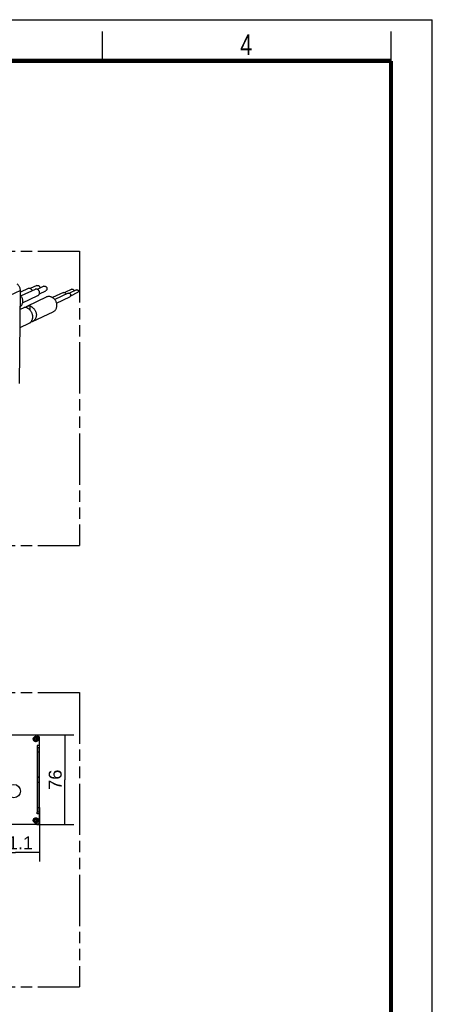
# Model space of a CAD drawing. Header units: millimetres. Extents: x 0 to 210, y 0 to 297.
# Tile 12 of 12: x 140 to 210, y 130 to 297. Entities that reach past the tile are written whole.
import ezdxf
from ezdxf.enums import TextEntityAlignment as Align

# ---------------------------------------------------------------- set-up
doc = ezdxf.new("R2010")
doc.units = ezdxf.units.MM
doc.header["$LTSCALE"] = 19.36
doc.linetypes.add('PHANTOM', pattern=[0.8, 0.45, -0.05, 0.1, -0.05, 0.1, -0.05])
doc.layers.get('0').update_dxf_attribs({"linetype": 'CONTINUOUS'})
doc.layers.add('DEFAULT_3', color=7, linetype='PHANTOM')
doc.layers.add('Z_DIM_2D', color=7, linetype='CONTINUOUS')
doc.styles.add('TEXTSTYLE_2', font='txt', dxfattribs={"width": 0.75})
doc.styles.add('TEXTSTYLE_3', font='helveticaneueltw1g-ltcn.otf')
doc.dimstyles.new('DIMSTYLE_3', dxfattribs={"dimtxt": 2.2, "dimasz": 3.5, "dimexe": 1.5, "dimexo": 0, "dimgap": 0.55, "dimtad": 1, "dimlfac": 5, "dimdsep": 46, "dimtxsty": 'TEXTSTYLE_3', "dimblk": '_FILLED', "dimblk1": '_FILLED', "dimblk2": '_FILLED', "dimcen": 0.09, "dimclrt": 5, "dimadec": 4, "dimazin": 2, "dimtp": 0.3, "dimtm": 0.3, "dimtfac": 1, "dimtofl": 0, "dimtmove": 0, "dimatfit": 3, "dimldrblk": '_FILLED', "dimfxl": 0, "dimtolj": 1, "dimarcsym": 0})
doc.dimstyles.new('DIMSTYLE_4', dxfattribs={"dimtxt": 2.2, "dimasz": 3.5, "dimexe": 1.5, "dimexo": 0, "dimgap": 0.55, "dimtad": 1, "dimdec": 4, "dimlfac": 5, "dimdsep": 46, "dimtxsty": 'TEXTSTYLE_3', "dimblk": '_FILLED', "dimblk1": '_FILLED', "dimblk2": '_FILLED', "dimcen": 0.09, "dimclrt": 5, "dimadec": 4, "dimazin": 2, "dimtp": 0.3, "dimtm": 0.3, "dimtfac": 1, "dimtdec": 4, "dimtofl": 0, "dimtmove": 0, "dimatfit": 3, "dimldrblk": '_FILLED', "dimfxl": 0, "dimtolj": 1, "dimarcsym": 0})

# ---------------------------------------------------------------- blocks, each defined once
blk = doc.blocks.new('*D4')
at = {"layer": 'Z_DIM_2D', "color": 2, "linetype": 'Continuous', "transparency": 16777216}
for p, q in [((142.86, 175.47), (149.14, 175.47)), ((147.64, 175.47), (147.64, 167.87)), ((147.64, 160.27), (147.64, 167.87)), ((142.86, 160.27), (149.14, 160.27))]:
    blk.add_line(p, q, dxfattribs=at)
at = {"layer": 'Z_DIM_2D', "color": 5, "linetype": 'Continuous', "transparency": 16777216, "style": 'TEXTSTYLE_3'}
blk.add_text('76', height=2.2, rotation=90, dxfattribs=at).set_placement((147.09, 167.87), align=Align.CENTER)
blk = doc.blocks.new('_FILLED')
at = {"color": 0, "linetype": 'ByBlock'}
blk.add_solid([(0, 0), (-1, 0.125), (-1, -0.125)], dxfattribs=at)
blk = doc.blocks.new('_NONE')
blk = doc.blocks.new('*D5')
at = {"layer": 'Z_DIM_2D', "color": 2, "linetype": 'Continuous', "transparency": 16777216}
for p, q in [((143.35, 163.17), (143.35, 153.99)), ((135.13, 161.06), (135.13, 153.99)), ((135.13, 155.49), (139.24, 155.49)), ((143.35, 155.49), (139.24, 155.49))]:
    blk.add_line(p, q, dxfattribs=at)
at = {"layer": 'Z_DIM_2D', "color": 5, "linetype": 'Continuous', "transparency": 16777216, "style": 'TEXTSTYLE_3'}
blk.add_text('41.1', height=2.2, dxfattribs=at).set_placement((139.24, 156.04), align=Align.CENTER)

msp = doc.modelspace()

# ---------------------------------------------------------------- linework, layer by layer
at = {"color": 2, "linetype": 'Continuous'}
for p, q in [((0, 297), (210, 297)), ((210, 0), (210, 297)), ((154, 290), (154, 295)), ((203, 290), (203, 295))]:
    msp.add_line(p, q, dxfattribs=at)
at = {"color": 9, "linetype": 'Continuous'}
for p, q in [((140.083207, 251.008287), (87.249159, 225.948417)), ((141.727037, 247.629256), (141.734026, 248.371792)), ((142.398333, 174.731982), (142.398333, 174.851982)), ((142.398333, 174.851982), (142.458333, 174.851982)), ((142.398333, 174.731982), (142.458333, 174.731982)), ((142.458333, 174.851982), (142.458699, 174.855788)), ((142.458333, 174.851982), (142.458333, 174.731982)), ((142.458738, 174.727984), (142.458333, 174.731982)), ((142.478333, 174.871982), (142.478333, 174.931982)), ((142.478333, 174.931982), (142.644333, 174.931982)), ((142.584333, 174.871982), (142.478333, 174.871982)), ((142.478333, 174.651982), (142.478333, 174.711982)), ((142.478333, 174.711982), (142.584333, 174.711982)), ((142.478333, 174.651982), (142.644333, 174.651982)), ((142.584333, 174.871982), (142.584333, 175.036982)), ((142.584333, 175.036982), (142.644333, 175.036982)), ((142.584333, 174.546982), (142.584333, 174.711982)), ((142.644333, 174.546982), (142.584333, 174.546982)), ((142.644333, 175.036982), (142.644699, 175.040788)), ((142.644333, 175.036982), (142.644333, 174.931982)), ((142.644333, 174.651982), (142.644333, 174.546982)), ((142.644738, 174.542984), (142.644333, 174.546982)), ((142.660335, 175.056577), (142.664333, 175.056982)), ((142.664333, 174.526982), (142.660527, 174.527348)), ((142.664333, 175.056982), (142.664333, 175.116982)), ((142.664333, 175.116982), (142.754333, 175.116982)), ((142.754333, 175.056982), (142.664333, 175.056982)), ((142.664333, 174.466982), (142.664333, 174.526982)), ((142.664333, 174.526982), (142.754333, 174.526982)), ((142.754333, 174.466982), (142.664333, 174.466982)), ((142.754333, 175.056982), (142.754333, 175.116982)), ((142.758331, 174.527387), (142.754333, 174.526982)), ((142.754333, 174.466982), (142.754333, 174.526982)), ((142.773928, 175.04098), (142.774333, 175.036982)), ((142.774333, 174.931982), (142.774333, 175.036982)), ((142.774333, 175.036982), (142.834333, 175.036982)), ((142.774333, 174.931982), (142.940333, 174.931982)), ((142.774333, 174.546982), (142.774333, 174.651982)), ((142.774333, 174.651982), (142.940333, 174.651982)), ((142.774333, 174.546982), (142.834333, 174.546982)), ((142.834333, 174.871982), (142.834333, 175.036982)), ((142.940333, 174.871982), (142.834333, 174.871982)), ((142.834333, 174.546982), (142.834333, 174.711982)), ((142.834333, 174.711982), (142.940333, 174.711982)), ((142.940333, 174.871982), (142.940333, 174.931982)), ((142.944331, 174.712387), (142.940333, 174.711982)), ((142.940333, 174.651982), (142.940333, 174.711982)), ((142.959928, 174.85598), (142.960333, 174.851982)), ((142.960333, 174.731982), (142.960333, 174.851982)), ((142.960333, 174.851982), (143.020333, 174.851982)), ((142.960333, 174.731982), (143.020333, 174.731982)), ((143.020333, 174.851982), (143.020333, 174.731982)), ((142.952242, 173.369831), (142.952242, 162.369831)), ((143.352242, 172.569831), (143.052242, 172.569831)), ((143.052242, 168.369831), (143.352242, 168.369831)), ((143.352242, 167.369831), (143.052242, 167.369831)), ((143.052242, 163.169831), (143.352242, 163.169831)), ((142.398333, 161.007681), (142.458333, 161.007681)), ((142.398333, 160.887681), (142.398333, 161.007681)), ((142.398333, 160.887681), (142.458333, 160.887681)), ((142.458333, 161.007681), (142.458699, 161.011487)), ((142.458333, 161.007681), (142.458333, 160.887681)), ((142.458738, 160.883682), (142.458333, 160.887681)), ((142.478333, 161.087681), (142.644333, 161.087681)), ((142.478333, 161.027681), (142.478333, 161.087681)), ((142.584333, 161.027681), (142.478333, 161.027681)), ((142.478333, 160.867681), (142.584333, 160.867681)), ((142.478333, 160.807681), (142.478333, 160.867681)), ((142.478333, 160.807681), (142.644333, 160.807681)), ((142.584333, 161.192681), (142.644333, 161.192681)), ((142.584333, 161.027681), (142.584333, 161.192681)), ((142.584333, 160.702681), (142.584333, 160.867681)), ((142.644333, 160.702681), (142.584333, 160.702681)), ((142.644333, 161.192681), (142.644699, 161.196487)), ((142.644333, 161.192681), (142.644333, 161.087681)), ((142.644333, 160.807681), (142.644333, 160.702681)), ((142.644738, 160.698682), (142.644333, 160.702681)), ((142.660335, 161.212276), (142.664333, 161.212681)), ((142.664333, 160.682681), (142.660527, 160.683047)), ((142.664333, 161.272681), (142.754333, 161.272681)), ((142.664333, 161.212681), (142.664333, 161.272681)), ((142.754333, 161.212681), (142.664333, 161.212681)), ((142.664333, 160.682681), (142.754333, 160.682681)), ((142.664333, 160.622681), (142.664333, 160.682681)), ((142.754333, 160.622681), (142.664333, 160.622681)), ((142.754333, 161.212681), (142.754333, 161.272681)), ((142.758331, 160.683085), (142.754333, 160.682681)), ((142.754333, 160.622681), (142.754333, 160.682681)), ((142.773928, 161.196679), (142.774333, 161.192681)), ((142.774333, 161.192681), (142.834333, 161.192681)), ((142.774333, 161.087681), (142.774333, 161.192681)), ((142.774333, 161.087681), (142.940333, 161.087681)), ((142.774333, 160.807681), (142.940333, 160.807681)), ((142.774333, 160.702681), (142.774333, 160.807681)), ((142.774333, 160.702681), (142.834333, 160.702681)), ((142.834333, 161.027681), (142.834333, 161.192681)), ((142.940333, 161.027681), (142.834333, 161.027681)), ((142.834333, 160.867681), (142.940333, 160.867681)), ((142.834333, 160.702681), (142.834333, 160.867681)), ((142.940333, 161.027681), (142.940333, 161.087681)), ((142.944331, 160.868085), (142.940333, 160.867681)), ((142.940333, 160.807681), (142.940333, 160.867681)), ((142.959928, 161.011679), (142.960333, 161.007681)), ((142.960333, 161.007681), (143.020333, 161.007681)), ((142.960333, 160.887681), (142.960333, 161.007681)), ((142.960333, 160.887681), (143.020333, 160.887681)), ((143.020333, 161.007681), (143.020333, 160.887681))]:
    msp.add_line(p, q, dxfattribs=at)
at = {"color": 7, "linetype": 'Continuous'}
for p, q in [((139.934345, 235.19456), (140.083207, 251.008287)), ((141.381813, 251.310059), (140.080236, 250.692704)), ((142.571397, 251.180693), (140.21023, 250.060761)), ((142.857039, 251.831585), (141.765408, 251.313811)), ((144.046623, 251.70222), (142.954992, 251.184445)), ((143.309623, 250.436233), (144.401463, 250.954107)), ((143.406874, 251.411802), (143.406232, 251.398474)), ((148.830857, 251.200086), (147.62753, 250.629333)), ((149.632098, 251.096421), (148.428771, 250.525667)), ((140.465309, 248.908946), (143.06423, 250.141648)), ((144.452518, 249.853123), (141.278422, 248.347608)), ((147.375344, 250.636998), (145.552933, 249.772605)), ((148.176585, 250.533332), (145.917309, 249.461728)), ((146.234716, 248.848597), (148.472285, 249.909905)), ((148.626217, 250.110197), (149.829231, 250.680802)), ((140.675753, 248.061754), (140.052688, 247.766227)), ((142.164375, 245.713101), (145.635317, 247.359413)), ((140.023803, 244.6978), (141.561705, 245.427247)), ((135.788492, 175.469831), (142.861677, 175.469831)), ((142.438333, 174.731982), (142.438333, 174.851982)), ((142.478333, 174.891982), (142.584333, 174.891982)), ((142.584333, 174.691982), (142.478333, 174.691982)), ((142.624333, 174.931982), (142.624333, 175.036982)), ((142.624333, 174.546982), (142.624333, 174.651982)), ((142.664333, 175.076982), (142.754333, 175.076982)), ((142.754333, 174.506982), (142.664333, 174.506982)), ((142.794333, 175.036982), (142.794333, 174.931982)), ((142.794333, 174.651982), (142.794333, 174.546982)), ((142.834333, 174.891982), (142.940333, 174.891982)), ((142.940333, 174.691982), (142.834333, 174.691982)), ((142.980333, 174.851982), (142.980333, 174.731982)), ((143.011986, 175.401767), (143.302552, 175.070737)), ((143.352242, 160.800862), (143.352242, 174.938801)), ((142.952242, 173.669831), (142.952242, 173.369831)), ((143.352242, 173.669831), (142.952242, 173.669831)), ((142.952242, 173.369831), (143.352242, 173.369831)), ((143.052242, 162.369831), (143.052242, 173.369831)), ((143.352242, 168.269831), (143.052242, 168.269831)), ((143.052242, 167.469831), (143.352242, 167.469831)), ((143.352242, 162.369831), (142.952242, 162.369831)), ((142.952242, 162.069831), (142.952242, 162.369831)), ((142.438333, 160.887681), (142.438333, 161.007681)), ((142.478333, 161.047681), (142.584333, 161.047681)), ((142.584333, 160.847681), (142.478333, 160.847681)), ((142.624333, 161.087681), (142.624333, 161.192681)), ((142.624333, 160.702681), (142.624333, 160.807681)), ((142.664333, 161.232681), (142.754333, 161.232681)), ((142.754333, 160.662681), (142.664333, 160.662681)), ((142.794333, 161.192681), (142.794333, 161.087681)), ((142.794333, 160.807681), (142.794333, 160.702681)), ((142.834333, 161.047681), (142.940333, 161.047681)), ((142.940333, 160.847681), (142.834333, 160.847681)), ((143.352242, 162.069831), (142.952242, 162.069831)), ((142.980333, 161.007681), (142.980333, 160.887681)), ((143.302552, 160.668926), (143.011986, 160.337896)), ((142.861677, 160.269831), (135.788492, 160.269831))]:
    msp.add_line(p, q, dxfattribs=at)
at = {"color": 7, "linetype": 'Continuous', "const_width": 0.7}
for points in [[(7, 290), (203, 290)], [(203, 7), (203, 290)]]:
    msp.add_lwpolyline(points, dxfattribs=at)
at = {"color": 7, "linetype": 'Continuous'}
for points in [[(140.083207, 251.008287), (140.080268, 251.104161), (140.069073, 251.202121), (140.049523, 251.303258), (140.021914, 251.404297), (139.986498, 251.502337), (139.943303, 251.597343), (139.892218, 251.688469), (139.83392, 251.775251), (139.768327, 251.857605), (139.697614, 251.933547), (139.624196, 252.000814), (139.547268, 252.06016)], [(142.102715, 250.958391), (142.089106, 250.992393), (142.063961, 251.043513), (142.038625, 251.08596), (142.009965, 251.12523), (141.975255, 251.166234), (141.936467, 251.205283), (141.895107, 251.240128), (141.849845, 251.271362), (141.79891, 251.299409), (141.745134, 251.322526), (141.690899, 251.338976), (141.63579, 251.349166), (141.580069, 251.353061), (141.524089, 251.350255), (141.467483, 251.340111), (141.41268, 251.323285), (141.381778, 251.310133)], [(143.335056, 250.597661), (143.333562, 250.648903), (143.327296, 250.701154), (143.316315, 250.754793), (143.300443, 250.80868), (143.27869, 250.863027), (143.253544, 250.914147), (143.228209, 250.956594), (143.199548, 250.995865), (143.164839, 251.036868), (143.126051, 251.075917), (143.084691, 251.110762), (143.039429, 251.141996), (142.988494, 251.170043), (142.934718, 251.19316), (142.880483, 251.20961), (142.825374, 251.219801), (142.769652, 251.223696), (142.713673, 251.220889), (142.657067, 251.210745), (142.602264, 251.19392), (142.571362, 251.180767)], [(142.857076, 251.831507), (142.874241, 251.839052), (142.91299, 251.85195), (142.95397, 251.859771), (142.996112, 251.862537), (143.03799, 251.860084), (143.080259, 251.852214), (143.123646, 251.838597), (143.166519, 251.819461), (143.2076, 251.794864), (143.246554, 251.764993), (143.282967, 251.729665), (143.315799, 251.690055), (143.343829, 251.647406), (143.367188, 251.601337), (143.385855, 251.550094), (143.399074, 251.499037), (143.405985, 251.453536), (143.406874, 251.411802)], [(144.04666, 251.702141), (144.063825, 251.709686), (144.102574, 251.722584), (144.143554, 251.730405), (144.185696, 251.733171), (144.227574, 251.730718), (144.269843, 251.722848), (144.31323, 251.709231), (144.356103, 251.690095), (144.397184, 251.665498), (144.436138, 251.635627), (144.472551, 251.600299), (144.505383, 251.560689), (144.533413, 251.51804), (144.556772, 251.471971), (144.575439, 251.420728), (144.588658, 251.369671), (144.595568, 251.324171), (144.596458, 251.282436)], [(144.596458, 251.282436), (144.594636, 251.244585), (144.588974, 251.206676), (144.579454, 251.168258), (144.56613, 251.130685), (144.548611, 251.094722), (144.528207, 251.061677), (144.506748, 251.033861), (144.482288, 251.009025), (144.453132, 250.985034), (144.42036, 250.96386), (144.401426, 250.954185)], [(148.83086, 251.200079), (148.854303, 251.209098), (148.881139, 251.215315), (148.907937, 251.2173), (148.934704, 251.215421), (148.961142, 251.209907), (148.986982, 251.200824), (149.01205, 251.188199), (149.035774, 251.172376), (149.057621, 251.15352), (149.077303, 251.132189), (149.094262, 251.10944), (149.108768, 251.083947), (149.121332, 251.053297), (149.130669, 251.02181), (149.135526, 250.993441), (149.13632, 250.966873)], [(149.13632, 250.966873), (149.134278, 250.937925), (149.128732, 250.909897), (149.119774, 250.883268), (149.107557, 250.858503), (149.096655, 250.842453)], [(149.632101, 251.096414), (149.655544, 251.105432), (149.682381, 251.111649), (149.709178, 251.113634), (149.735945, 251.111756), (149.762383, 251.106242), (149.788224, 251.097158), (149.813291, 251.084534), (149.837015, 251.06871), (149.858863, 251.049854), (149.878544, 251.028524), (149.895503, 251.005774), (149.91001, 250.980281), (149.922573, 250.949631), (149.93191, 250.918144), (149.936767, 250.889776), (149.937562, 250.863208)], [(140.492183, 249.165151), (140.489718, 249.271626), (140.478415, 249.380934), (140.458593, 249.493407), (140.429294, 249.608047), (140.387789, 249.727544), (140.33971, 249.841181), (140.29129, 249.935262), (140.238005, 250.021417), (140.176724, 250.108222), (140.109514, 250.191143), (140.075855, 250.2273)], [(143.064265, 250.141574), (143.083631, 250.151361), (143.130643, 250.180785), (143.175294, 250.217091), (143.216014, 250.259629), (143.251693, 250.308008), (143.281845, 250.361848), (143.305783, 250.422416), (143.322999, 250.484369), (143.332664, 250.542168), (143.335056, 250.597661)], [(146.2853, 248.453846), (146.282835, 248.560321), (146.271532, 248.669629), (146.25171, 248.782101), (146.222411, 248.896742), (146.180906, 249.016239), (146.132827, 249.129876), (146.084406, 249.223957), (146.031122, 249.310112), (145.969841, 249.396917), (145.90263, 249.479837), (145.830678, 249.557131), (145.753492, 249.629001), (145.671316, 249.695076), (145.58314, 249.755343), (145.486883, 249.81035), (145.385996, 249.858044), (145.283373, 249.896555), (145.178602, 249.925884), (145.071847, 249.945504), (144.964286, 249.955131), (144.857237, 249.954293), (144.750444, 249.943034), (144.642904, 249.921051), (144.53818, 249.888908), (144.452444, 249.85328)], [(147.375344, 250.636998), (147.38176, 250.639937), (147.416094, 250.652363), (147.45199, 250.660018), (147.488922, 250.662792), (147.526352, 250.660644), (147.563735, 250.653606), (147.600532, 250.641778), (147.636202, 250.625335), (147.670224, 250.604515), (147.702101, 250.579622), (147.731367, 250.551022), (147.757596, 250.519131), (147.780407, 250.484412), (147.799467, 250.447373), (147.814499, 250.408552), (147.825282, 250.368519), (147.825547, 250.36683)], [(148.176585, 250.533332), (148.183001, 250.536271), (148.217335, 250.548697), (148.253231, 250.556353), (148.290164, 250.559126), (148.327593, 250.556978), (148.364976, 250.54994), (148.401773, 250.538113), (148.437443, 250.521669), (148.471465, 250.500849), (148.503342, 250.475957), (148.532608, 250.447356), (148.558837, 250.415465), (148.581648, 250.380747), (148.600708, 250.343708), (148.61574, 250.304886), (148.626523, 250.264853), (148.6329, 250.224199), (148.634781, 250.183513)], [(148.472271, 249.909935), (148.496431, 249.922897), (148.527267, 249.944952), (148.555087, 249.971265), (148.578987, 250.000966), (148.59904, 250.034394), (148.615234, 250.072992), (148.626916, 250.112567), (148.63335, 250.148943), (148.634781, 250.183513)], [(149.937562, 250.863208), (149.935519, 250.834259), (149.929973, 250.806232), (149.921015, 250.779603), (149.908798, 250.754837), (149.893535, 250.732367), (149.875487, 250.71257), (149.85496, 250.695784), (149.832303, 250.682296), (149.829231, 250.680802)], [(140.056847, 248.208051), (140.096281, 248.240036), (140.173042, 248.31568), (140.242375, 248.398973), (140.304778, 248.490972), (140.360923, 248.593469), (140.40844, 248.70306), (140.444963, 248.817959), (140.471157, 248.935103), (140.486882, 249.050376), (140.492183, 249.165151)], [(141.131357, 248.085938), (141.080318, 248.106977), (141.025162, 248.120659), (140.966554, 248.126995), (140.905363, 248.125934), (140.842537, 248.117444), (140.778469, 248.1016), (140.713481, 248.078447), (140.675753, 248.061755)], [(140.983689, 248.125142), (140.998115, 248.141339), (141.059087, 248.200064), (141.122067, 248.251909), (141.186097, 248.296486), (141.250939, 248.333929), (141.278422, 248.347609)], [(142.190133, 246.511455), (142.187407, 246.61281), (142.177088, 246.714467), (142.159134, 246.817007), (142.133913, 246.91885), (142.101603, 247.018883), (142.062963, 247.116412), (142.018601, 247.210506), (141.969349, 247.300804), (141.916132, 247.386557), (141.85941, 247.467968), (141.799725, 247.545089), (141.737919, 247.617599), (141.674943, 247.68506), (141.611047, 247.74779), (141.546686, 247.805973), (141.482434, 247.859547), (141.418972, 247.908443), (141.356626, 247.952817), (141.295783, 247.992817), (141.237407, 248.02837), (141.182378, 248.059404), (141.131357, 248.085938)], [(141.278422, 248.347609), (141.316151, 248.364301), (141.381139, 248.387454), (141.445207, 248.403298), (141.508033, 248.411788), (141.569224, 248.412849), (141.627832, 248.406513), (141.682988, 248.392831), (141.734026, 248.371792)], [(141.734026, 248.371792), (141.785047, 248.345258), (141.840077, 248.314224), (141.898453, 248.278671), (141.959295, 248.238671), (142.021642, 248.194297), (142.085104, 248.145401), (142.149356, 248.091827), (142.213716, 248.033645), (142.277613, 247.970914), (142.340589, 247.903453), (142.402395, 247.830943), (142.462079, 247.753822), (142.518802, 247.672411), (142.572018, 247.586658), (142.621271, 247.49636), (142.665633, 247.402266), (142.704273, 247.304737), (142.736583, 247.204704), (142.761804, 247.102861), (142.779758, 247.000321), (142.790077, 246.898664), (142.792802, 246.797309)], [(145.635199, 247.35966), (145.720574, 247.405022), (145.807056, 247.461943), (145.889398, 247.528731), (145.966159, 247.604375), (146.035492, 247.687667), (146.097895, 247.779667), (146.15404, 247.882164), (146.201557, 247.991755), (146.23808, 248.106654), (146.264274, 248.223797), (146.279998, 248.339071), (146.2853, 248.453846)], [(141.561705, 245.427247), (141.589189, 245.440926), (141.654031, 245.478369), (141.71806, 245.522946), (141.78104, 245.574791), (141.842012, 245.633516), (141.900135, 245.698772), (141.954861, 245.770486), (142.005742, 245.848726), (142.05182, 245.932677), (142.092238, 246.021882), (142.126376, 246.115298), (142.153464, 246.212164), (142.173308, 246.311218), (142.185514, 246.410817), (142.190133, 246.511455)], [(142.792802, 246.797309), (142.788184, 246.696671), (142.775977, 246.597072), (142.756134, 246.498018), (142.729046, 246.401152), (142.694907, 246.307736), (142.65449, 246.218531), (142.608411, 246.13458), (142.55753, 246.05634), (142.502804, 245.984626), (142.444682, 245.91937), (142.38371, 245.860645), (142.32073, 245.8088), (142.2567, 245.764223), (142.191859, 245.72678), (142.164375, 245.713101)], [(142.164375, 245.713101), (142.126647, 245.696408), (142.061659, 245.673255), (141.997591, 245.657412), (141.934765, 245.648921), (141.873573, 245.647861), (141.856439, 245.649713)]]:
    msp.add_lwpolyline(points, dxfattribs=at)
at = {"color": 9, "linetype": 'Continuous'}
for points in [[(143.121759, 174.791982), (143.12036, 174.826076), (143.115997, 174.860786), (143.108497, 174.895759), (143.097657, 174.930897), (143.082766, 174.967029), (143.065045, 175.000704), (143.047325, 175.028322), (143.028297, 175.053432), (143.006344, 175.078127), (142.982042, 175.101376), (142.95545, 175.122922), (142.926661, 175.1425), (142.895875, 175.159806), (142.863021, 175.174698), (142.827742, 175.18704), (142.791178, 175.196202), (142.754658, 175.201907), (142.717768, 175.204319), (142.680485, 175.203393), (142.642915, 175.199019), (142.604887, 175.190957), (142.567388, 175.179206), (142.531345, 175.164021), (142.496652, 175.145339), (142.463365, 175.123033), (142.432125, 175.097352), (142.403765, 175.068972), (142.377552, 175.036965), (142.353012, 174.999658), (142.332161, 174.958821), (142.315871, 174.91563), (142.30475, 174.872104), (142.298739, 174.830929), (142.296907, 174.791982)], [(142.296907, 174.791982), (142.298306, 174.757888), (142.30267, 174.723178), (142.310169, 174.688205), (142.321009, 174.653067), (142.3359, 174.616935), (142.353621, 174.58326), (142.371341, 174.555642), (142.390369, 174.530532), (142.412322, 174.505837), (142.436624, 174.482588), (142.463216, 174.461042), (142.492005, 174.441464), (142.522791, 174.424158), (142.555645, 174.409266), (142.590925, 174.396924), (142.627489, 174.387762), (142.664008, 174.382057), (142.700898, 174.379645), (142.738181, 174.38057), (142.775751, 174.384945), (142.813779, 174.393007), (142.851278, 174.404758), (142.887321, 174.419943), (142.922014, 174.438625), (142.955301, 174.460931), (142.986541, 174.486612), (143.014901, 174.514992), (143.041114, 174.546999), (143.065654, 174.584305), (143.086506, 174.625143), (143.102795, 174.668334), (143.113916, 174.71186), (143.119927, 174.753035), (143.121759, 174.791982)], [(143.079333, 174.791982), (143.077935, 174.824371), (143.073534, 174.857401), (143.065924, 174.89074), (143.054928, 174.924122), (143.039874, 174.958236), (143.022121, 174.989631), (143.004905, 175.014551), (142.986379, 175.037223), (142.963951, 175.060435), (142.939015, 175.082057), (142.912752, 175.101044), (142.884422, 175.117932), (142.853229, 175.132853), (142.820094, 175.145012), (142.785768, 175.153995), (142.750568, 175.159668), (142.715137, 175.161928), (142.679406, 175.160763), (142.64341, 175.156058), (142.607562, 175.14771), (142.572047, 175.13557), (142.537737, 175.119784), (142.505619, 175.100849), (142.47524, 175.07851), (142.446513, 175.052412), (142.420007, 175.02261), (142.396154, 174.989003), (142.375683, 174.951911), (142.35893, 174.910837), (142.347376, 174.868814), (142.341202, 174.82929), (142.339333, 174.791982)], [(142.339333, 174.791982), (142.340486, 174.760472), (142.34484, 174.728203), (142.352249, 174.695001), (142.363146, 174.66139), (142.37867, 174.626762), (142.396543, 174.594346), (142.414098, 174.568465), (142.433639, 174.54523), (142.457127, 174.521445), (142.482923, 174.499353), (142.509724, 174.480349), (142.538485, 174.463788), (142.570108, 174.449252), (142.603449, 174.437456), (142.637736, 174.428999), (142.672755, 174.423805), (142.708029, 174.421976), (142.743571, 174.423579), (142.779385, 174.428685), (142.815018, 174.437396), (142.850212, 174.44988), (142.884391, 174.466011), (142.916913, 174.485651), (142.947715, 174.509005), (142.976714, 174.536198), (143.003321, 174.567332), (143.027309, 174.603203), (143.047503, 174.641851), (143.062478, 174.682427), (143.072753, 174.722388), (143.078377, 174.758553), (143.079333, 174.791982)], [(142.398333, 174.851982), (142.398867, 174.861762), (142.400775, 174.871583), (142.404115, 174.881648), (142.40871, 174.891342), (142.414414, 174.900082), (142.421194, 174.907968), (142.428988, 174.914942), (142.437737, 174.92089), (142.447552, 174.925743), (142.457858, 174.929314), (142.468052, 174.931368), (142.478333, 174.931982)], [(142.478333, 174.651982), (142.468553, 174.652516), (142.458732, 174.654424), (142.448667, 174.657764), (142.438973, 174.662359), (142.430233, 174.668063), (142.422347, 174.674843), (142.415374, 174.682637), (142.409425, 174.691386), (142.404572, 174.701201), (142.401001, 174.711507), (142.398947, 174.7217), (142.398333, 174.731982)], [(142.458699, 174.855788), (142.459814, 174.859532), (142.46161, 174.862949), (142.464036, 174.865964), (142.467012, 174.868467), (142.470464, 174.870367), (142.474335, 174.871577), (142.478333, 174.871982)], [(142.478333, 174.711982), (142.474527, 174.712348), (142.470783, 174.713463), (142.467366, 174.715259), (142.464351, 174.717684), (142.461849, 174.720661), (142.459948, 174.724113), (142.458738, 174.727984)], [(142.584333, 175.036982), (142.584867, 175.046762), (142.586775, 175.056583), (142.590115, 175.066648), (142.59471, 175.076342), (142.600414, 175.085082), (142.607194, 175.092968), (142.614988, 175.099942), (142.623737, 175.10589), (142.633552, 175.110743), (142.643858, 175.114314), (142.654052, 175.116368), (142.664333, 175.116982)], [(142.584333, 174.871982), (142.593596, 174.872698), (142.602669, 174.874851)], [(142.620307, 174.699985), (142.612291, 174.705064), (142.603435, 174.708862), (142.594047, 174.711193), (142.584333, 174.711982)], [(142.664333, 174.466982), (142.654553, 174.467516), (142.644732, 174.469424), (142.634667, 174.472764), (142.624973, 174.477359), (142.616233, 174.483063), (142.608347, 174.489843), (142.601374, 174.497637), (142.595425, 174.506386), (142.590572, 174.516201), (142.587001, 174.526507), (142.584947, 174.5367), (142.584333, 174.546982)], [(142.602669, 174.874851), (142.61136, 174.878421), (142.619348, 174.883278)], [(142.619348, 174.883278), (142.626309, 174.889133), (142.632337, 174.896008)], [(142.633037, 174.686997), (142.627182, 174.693958), (142.620307, 174.699985)], [(142.632337, 174.896008), (142.637415, 174.904024), (142.641213, 174.91288), (142.643545, 174.922268), (142.644333, 174.931982)], [(142.641465, 174.670317), (142.637894, 174.679009), (142.633037, 174.686997)], [(142.644333, 174.651982), (142.643617, 174.661245), (142.641465, 174.670317)], [(142.644699, 175.040788), (142.645814, 175.044532), (142.64761, 175.047949), (142.650036, 175.050964), (142.653012, 175.053467), (142.656464, 175.055367), (142.660335, 175.056577)], [(142.660527, 174.527348), (142.656783, 174.528463), (142.653366, 174.530259), (142.650351, 174.532684), (142.647849, 174.535661), (142.645948, 174.539113), (142.644738, 174.542984)], [(142.754333, 175.116982), (142.764114, 175.116448), (142.773934, 175.11454), (142.783999, 175.1112), (142.793693, 175.106605), (142.802433, 175.100901), (142.810319, 175.094121), (142.817293, 175.086327), (142.823241, 175.077578), (142.828094, 175.067763), (142.831666, 175.057457), (142.833719, 175.047264), (142.834333, 175.036982)], [(142.754333, 175.056982), (142.758139, 175.056616), (142.761883, 175.055501), (142.7653, 175.053705), (142.768315, 175.051279), (142.770818, 175.048303), (142.772718, 175.044851), (142.773928, 175.04098)], [(142.834333, 174.546982), (142.833799, 174.537201), (142.831891, 174.527381), (142.828551, 174.517316), (142.823956, 174.507622), (142.818252, 174.498882), (142.811472, 174.490996), (142.803678, 174.484022), (142.794929, 174.478074), (142.785114, 174.473221), (142.774808, 174.469649), (142.764615, 174.467596), (142.754333, 174.466982)], [(142.774333, 174.546982), (142.773967, 174.543176), (142.772852, 174.539432), (142.771056, 174.536015), (142.768631, 174.533), (142.765654, 174.530497), (142.762202, 174.528597), (142.758331, 174.527387)], [(142.774333, 174.931982), (142.775049, 174.922719), (142.777202, 174.913647)], [(142.78633, 174.687955), (142.781251, 174.67994), (142.777453, 174.671084), (142.775122, 174.661696), (142.774333, 174.651982)], [(142.777202, 174.913647), (142.780773, 174.904955), (142.785629, 174.896967)], [(142.785629, 174.896967), (142.791484, 174.890006), (142.79836, 174.883978)], [(142.799318, 174.700686), (142.792357, 174.694831), (142.78633, 174.687955)], [(142.79836, 174.883978), (142.806375, 174.8789), (142.815231, 174.875102), (142.824619, 174.87277), (142.834333, 174.871982)], [(142.815998, 174.709113), (142.807306, 174.705542), (142.799318, 174.700686)], [(142.834333, 174.711982), (142.82507, 174.711266), (142.815998, 174.709113)], [(142.940333, 174.931982), (142.950114, 174.931448), (142.959934, 174.92954), (142.969999, 174.9262), (142.979693, 174.921605), (142.988433, 174.915901), (142.996319, 174.909121), (143.003293, 174.901327), (143.009241, 174.892578), (143.014094, 174.882763), (143.017666, 174.872457), (143.019719, 174.862264), (143.020333, 174.851982)], [(142.940333, 174.871982), (142.944139, 174.871616), (142.947883, 174.870501), (142.9513, 174.868705), (142.954315, 174.866279), (142.956818, 174.863303), (142.958718, 174.859851), (142.959928, 174.85598)], [(143.020333, 174.731982), (143.019799, 174.722201), (143.017891, 174.712381), (143.014551, 174.702316), (143.009956, 174.692622), (143.004252, 174.683882), (142.997472, 174.675996), (142.989678, 174.669022), (142.980929, 174.663074), (142.971114, 174.658221), (142.960808, 174.654649), (142.950615, 174.652596), (142.940333, 174.651982)], [(142.960333, 174.731982), (142.959967, 174.728176), (142.958852, 174.724432), (142.957056, 174.721015), (142.954631, 174.718), (142.951654, 174.715497), (142.948202, 174.713597), (142.944331, 174.712387)], [(143.121759, 160.947681), (143.12036, 160.981775), (143.115997, 161.016484), (143.108497, 161.051458), (143.097657, 161.086596), (143.082766, 161.122728), (143.065045, 161.156403), (143.047325, 161.184021), (143.028297, 161.209131), (143.006344, 161.233826), (142.982042, 161.257075), (142.95545, 161.278621), (142.926661, 161.298198), (142.895875, 161.315505), (142.863021, 161.330396), (142.827742, 161.342739), (142.791178, 161.351901), (142.754658, 161.357606), (142.717768, 161.360018), (142.680485, 161.359092), (142.642915, 161.354717), (142.604887, 161.346656), (142.567388, 161.334905), (142.531345, 161.31972), (142.496652, 161.301037), (142.463365, 161.278732), (142.432125, 161.253051), (142.403765, 161.224671), (142.377552, 161.192664), (142.353012, 161.155357), (142.332161, 161.11452), (142.315871, 161.071328), (142.30475, 161.027803), (142.298739, 160.986627), (142.296907, 160.947681)], [(142.296907, 160.947681), (142.298306, 160.913587), (142.30267, 160.878877), (142.310169, 160.843903), (142.321009, 160.808766), (142.3359, 160.772634), (142.353621, 160.738959), (142.371341, 160.711341), (142.390369, 160.686231), (142.412322, 160.661536), (142.436624, 160.638286), (142.463216, 160.61674), (142.492005, 160.597163), (142.522791, 160.579856), (142.555645, 160.564965), (142.590925, 160.552623), (142.627489, 160.543461), (142.664008, 160.537756), (142.700898, 160.535344), (142.738181, 160.536269), (142.775751, 160.540644), (142.813779, 160.548705), (142.851278, 160.560456), (142.887321, 160.575642), (142.922014, 160.594324), (142.955301, 160.61663), (142.986541, 160.642311), (143.014901, 160.670691), (143.041114, 160.702698), (143.065654, 160.740004), (143.086506, 160.780842), (143.102795, 160.824033), (143.113916, 160.867559), (143.119927, 160.908734), (143.121759, 160.947681)], [(143.079333, 160.947681), (143.077935, 160.98007), (143.073534, 161.0131), (143.065924, 161.046439), (143.054928, 161.079821), (143.039874, 161.113935), (143.022121, 161.14533), (143.004905, 161.17025), (142.986379, 161.192922), (142.963951, 161.216134), (142.939015, 161.237756), (142.912752, 161.256743), (142.884422, 161.273631), (142.853229, 161.288552), (142.820094, 161.300711), (142.785768, 161.309694), (142.750568, 161.315367), (142.715137, 161.317627), (142.679406, 161.316462), (142.64341, 161.311757), (142.607562, 161.303409), (142.572047, 161.291269), (142.537737, 161.275483), (142.505619, 161.256548), (142.47524, 161.234209), (142.446513, 161.208111), (142.420007, 161.178309), (142.396154, 161.144702), (142.375683, 161.10761), (142.35893, 161.066536), (142.347376, 161.024512), (142.341202, 160.984989), (142.339333, 160.947681)], [(142.339333, 160.947681), (142.340486, 160.916171), (142.34484, 160.883902), (142.352249, 160.850699), (142.363146, 160.817089), (142.37867, 160.782461), (142.396543, 160.750045), (142.414098, 160.724164), (142.433639, 160.700929), (142.457127, 160.677144), (142.482923, 160.655052), (142.509724, 160.636048), (142.538485, 160.619487), (142.570108, 160.604951), (142.603449, 160.593154), (142.637736, 160.584698), (142.672755, 160.579504), (142.708029, 160.577675), (142.743571, 160.579278), (142.779385, 160.584384), (142.815018, 160.593095), (142.850212, 160.605579), (142.884391, 160.62171), (142.916913, 160.64135), (142.947715, 160.664704), (142.976714, 160.691897), (143.003321, 160.723031), (143.027309, 160.758902), (143.047503, 160.79755), (143.062478, 160.838126), (143.072753, 160.878087), (143.078377, 160.914252), (143.079333, 160.947681)], [(142.398333, 161.007681), (142.398867, 161.017461), (142.400775, 161.027281), (142.404115, 161.037347), (142.40871, 161.047041), (142.414414, 161.055781), (142.421194, 161.063667), (142.428988, 161.07064), (142.437737, 161.076589), (142.447552, 161.081442), (142.457858, 161.085013), (142.468052, 161.087067), (142.478333, 161.087681)], [(142.478333, 160.807681), (142.468553, 160.808215), (142.458732, 160.810123), (142.448667, 160.813463), (142.438973, 160.818058), (142.430233, 160.823762), (142.422347, 160.830542), (142.415374, 160.838336), (142.409425, 160.847085), (142.404572, 160.8569), (142.401001, 160.867206), (142.398947, 160.877399), (142.398333, 160.887681)], [(142.458699, 161.011487), (142.459814, 161.01523), (142.46161, 161.018648), (142.464036, 161.021663), (142.467012, 161.024165), (142.470464, 161.026066), (142.474335, 161.027276), (142.478333, 161.027681)], [(142.478333, 160.867681), (142.474527, 160.868047), (142.470783, 160.869161), (142.467366, 160.870958), (142.464351, 160.873383), (142.461849, 160.876359), (142.459948, 160.879812), (142.458738, 160.883682)], [(142.584333, 161.192681), (142.584867, 161.202461), (142.586775, 161.212281), (142.590115, 161.222347), (142.59471, 161.232041), (142.600414, 161.240781), (142.607194, 161.248667), (142.614988, 161.25564), (142.623737, 161.261589), (142.633552, 161.266442), (142.643858, 161.270013), (142.654052, 161.272067), (142.664333, 161.272681)], [(142.584333, 161.027681), (142.593596, 161.028397), (142.602669, 161.030549)], [(142.620307, 160.855684), (142.612291, 160.860763), (142.603435, 160.864561), (142.594047, 160.866892), (142.584333, 160.867681)], [(142.664333, 160.622681), (142.654553, 160.623215), (142.644732, 160.625123), (142.634667, 160.628463), (142.624973, 160.633058), (142.616233, 160.638762), (142.608347, 160.645542), (142.601374, 160.653336), (142.595425, 160.662085), (142.590572, 160.6719), (142.587001, 160.682206), (142.584947, 160.692399), (142.584333, 160.702681)], [(142.602669, 161.030549), (142.61136, 161.03412), (142.619348, 161.038976)], [(142.619348, 161.038976), (142.626309, 161.044831), (142.632337, 161.051707)], [(142.633037, 160.842696), (142.627182, 160.849657), (142.620307, 160.855684)], [(142.632337, 161.051707), (142.637415, 161.059723), (142.641213, 161.068579), (142.643545, 161.077967), (142.644333, 161.087681)], [(142.641465, 160.826016), (142.637894, 160.834707), (142.633037, 160.842696)], [(142.644333, 160.807681), (142.643617, 160.816944), (142.641465, 160.826016)], [(142.644699, 161.196487), (142.645814, 161.20023), (142.64761, 161.203648), (142.650036, 161.206663), (142.653012, 161.209165), (142.656464, 161.211066), (142.660335, 161.212276)], [(142.660527, 160.683047), (142.656783, 160.684161), (142.653366, 160.685958), (142.650351, 160.688383), (142.647849, 160.691359), (142.645948, 160.694812), (142.644738, 160.698682)], [(142.754333, 161.272681), (142.764114, 161.272146), (142.773934, 161.270239), (142.783999, 161.266899), (142.793693, 161.262304), (142.802433, 161.2566), (142.810319, 161.249819), (142.817293, 161.242025), (142.823241, 161.233277), (142.828094, 161.223462), (142.831666, 161.213156), (142.833719, 161.202962), (142.834333, 161.192681)], [(142.754333, 161.212681), (142.758139, 161.212315), (142.761883, 161.2112), (142.7653, 161.209404), (142.768315, 161.206978), (142.770818, 161.204002), (142.772718, 161.200549), (142.773928, 161.196679)], [(142.834333, 160.702681), (142.833799, 160.6929), (142.831891, 160.68308), (142.828551, 160.673015), (142.823956, 160.663321), (142.818252, 160.654581), (142.811472, 160.646695), (142.803678, 160.639721), (142.794929, 160.633773), (142.785114, 160.62892), (142.774808, 160.625348), (142.764615, 160.623295), (142.754333, 160.622681)], [(142.774333, 160.702681), (142.773967, 160.698874), (142.772852, 160.695131), (142.771056, 160.691714), (142.768631, 160.688699), (142.765654, 160.686196), (142.762202, 160.684296), (142.758331, 160.683085)], [(142.774333, 161.087681), (142.775049, 161.078418), (142.777202, 161.069345)], [(142.78633, 160.843654), (142.781251, 160.835639), (142.777453, 160.826782), (142.775122, 160.817394), (142.774333, 160.807681)], [(142.777202, 161.069345), (142.780773, 161.060654), (142.785629, 161.052666)], [(142.785629, 161.052666), (142.791484, 161.045705), (142.79836, 161.039677)], [(142.799318, 160.856385), (142.792357, 160.85053), (142.78633, 160.843654)], [(142.79836, 161.039677), (142.806375, 161.034599), (142.815231, 161.030801), (142.824619, 161.028469), (142.834333, 161.027681)], [(142.815998, 160.864812), (142.807306, 160.861241), (142.799318, 160.856385)], [(142.834333, 160.867681), (142.82507, 160.866965), (142.815998, 160.864812)], [(142.940333, 161.087681), (142.950114, 161.087146), (142.959934, 161.085239), (142.969999, 161.081899), (142.979693, 161.077304), (142.988433, 161.0716), (142.996319, 161.064819), (143.003293, 161.057025), (143.009241, 161.048277), (143.014094, 161.038462), (143.017666, 161.028156), (143.019719, 161.017962), (143.020333, 161.007681)], [(142.940333, 161.027681), (142.944139, 161.027315), (142.947883, 161.0262), (142.9513, 161.024404), (142.954315, 161.021978), (142.956818, 161.019002), (142.958718, 161.015549), (142.959928, 161.011679)], [(143.020333, 160.887681), (143.019799, 160.8779), (143.017891, 160.86808), (143.014551, 160.858015), (143.009956, 160.848321), (143.004252, 160.839581), (142.997472, 160.831695), (142.989678, 160.824721), (142.980929, 160.818773), (142.971114, 160.81392), (142.960808, 160.810348), (142.950615, 160.808295), (142.940333, 160.807681)], [(142.960333, 160.887681), (142.959967, 160.883874), (142.958852, 160.880131), (142.957056, 160.876714), (142.954631, 160.873699), (142.951654, 160.871196), (142.948202, 160.869296), (142.944331, 160.868085)]]:
    msp.add_lwpolyline(points, dxfattribs=at)
at = {"color": 7, "linetype": 'Continuous'}
for centre, radius in [((142.709333, 174.791982), 0.43), ((138.972242, 165.929831), 1.132169), ((142.709333, 160.947681), 0.43)]:
    msp.add_circle(centre, radius, dxfattribs=at)
for centre, radius, start, end in [((142.478333, 174.851982), 0.04, 90, 180), ((142.478333, 174.731982), 0.04, 180, 270), ((142.584333, 174.931982), 0.04, 270, 360), ((142.584333, 174.651982), 0.04, 0, 90), ((142.664333, 175.036982), 0.04, 90, 180), ((142.664333, 174.546982), 0.04, 180, 270), ((142.754333, 175.036982), 0.04, 0, 90), ((142.754333, 174.546982), 0.04, 270, 360), ((142.834333, 174.931982), 0.04, 180, 270), ((142.834333, 174.651982), 0.04, 90, 180), ((142.861677, 175.269831), 0.2, 41.27537354, 90), ((142.940333, 174.851982), 0.04, 0, 90), ((142.940333, 174.731982), 0.04, 270, 360), ((143.152242, 174.938801), 0.2, 0, 41.27537354), ((142.478333, 161.007681), 0.04, 90, 180), ((142.478333, 160.887681), 0.04, 180, 270), ((142.584333, 161.087681), 0.04, 270, 360), ((142.584333, 160.807681), 0.04, 0, 90), ((142.664333, 161.192681), 0.04, 90, 180), ((142.664333, 160.702681), 0.04, 180, 270), ((142.754333, 161.192681), 0.04, 0, 90), ((142.754333, 160.702681), 0.04, 270, 360), ((142.834333, 161.087681), 0.04, 180, 270), ((142.834333, 160.807681), 0.04, 90, 180), ((142.940333, 161.007681), 0.04, 0, 90), ((142.940333, 160.887681), 0.04, 270, 360), ((143.152242, 160.800862), 0.2, 318.72462646, 360), ((142.861677, 160.469831), 0.2, 270, 318.72462646)]:
    msp.add_arc(centre, radius, start, end, dxfattribs=at)
at = {"layer": 'DEFAULT_3', "color": 7, "linetype": 'PHANTOM'}
for p, q in [((50.128636, 257.68), (150.128636, 257.68)), ((150.128636, 257.68), (150.128636, 207.68)), ((50.128636, 207.68), (150.128636, 207.68)), ((50.128636, 182.68), (150.128636, 182.68)), ((150.128636, 182.68), (150.128636, 132.68)), ((50.128636, 132.68), (150.128636, 132.68))]:
    msp.add_line(p, q, dxfattribs=at)

# ---------------------------------------------------------------- texts
at = {"color": 5, "linetype": 'Continuous', "style": 'TEXTSTYLE_2', "width": 0.785714}
msp.add_text('4', height=3.5, dxfattribs=at).set_placement((177.383142, 290.991055))

# ---------------------------------------------------------------- dimensions: what is measured, and where the dimension line sits
at = {"layer": 'Z_DIM_2D', "color": 2, "linetype": 'Continuous'}
for base, p1, p2, angle, dimstyle, picture, middle in [((147.635898, 160.269831), (142.861677, 175.469831), (142.861677, 160.269831), 270, 'DIMSTYLE_3', '*D4', (147.635898, 167.873937)), ((135.132242, 155.493431), (143.352242, 163.169831), (135.132242, 161.060908), 180, 'DIMSTYLE_4', '*D5', (138.995983, 155.493431))]:
    dim = msp.add_linear_dim(base=base, p1=p1, p2=p2, angle=angle, dimstyle=dimstyle, override={"dimblk1": 'NONE', "dimblk2": 'NONE', "dimsah": 1}, dxfattribs=at)
    dim.commit()
    dim.dimension.update_dxf_attribs({"geometry": picture, "text_midpoint": middle, "dimtype": 160})

doc.saveas('drawing.dxf')
